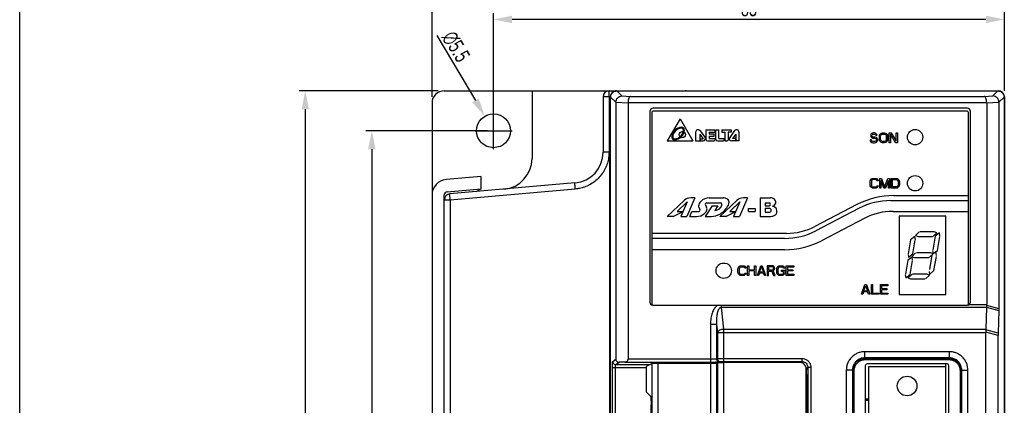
# Model space of a CAD drawing. Extents: x -1 to 1437, y 34 to 468.
# Tile 23 of 34: x 963 to 1123, y 293 to 355. Entities that reach past the tile are written whole.
import ezdxf

# ---------------------------------------------------------------- set-up
doc = ezdxf.new("R2010")
doc.units = 0
doc.header["$LTSCALE"] = 23.1
doc.header["$MEASUREMENT"] = 0
doc.linetypes.add('HIDDEN', pattern=[0.2, 0.1, -0.1])
doc.layers.get('0').update_dxf_attribs({"linetype": 'CONTINUOUS'})
doc.layers.add('DEFAULT_2', color=8, linetype='HIDDEN')
doc.layers.add('DIM', color=5, linetype='CONTINUOUS', lineweight=0)
doc.styles.get("Standard").update_dxf_attribs({"font": 'txt', "width": 0.7})
doc.dimstyles.get("Standard").update_dxf_attribs({"dimtxt": 2.5, "dimasz": 1.5, "dimexe": 0.18, "dimexo": 0.0625, "dimgap": 0.09, "dimtad": 1, "dimdsep": 46, "dimtxsty": 'Standard', "dimblk": '_FILLED', "dimblk1": '_FILLED', "dimblk2": '_FILLED', "dimcen": 0.09, "dimadec": 0, "dimazin": 0, "dimtol": 1, "dimtp": 0.01, "dimtm": 0.01, "dimtfac": 1, "dimtofl": 0, "dimtmove": 0, "dimatfit": 3, "dimldrblk": '_FILLED', "dimfxl": 0, "dimtolj": 1, "dimarcsym": 0})

# ---------------------------------------------------------------- blocks, each defined once
blk = doc.blocks.new('_FILLED')
at = {"color": 0, "linetype": 'ByBlock'}
blk.add_solid([(0, 0), (-1, 0.2), (-1, -0.2)], dxfattribs=at)
blk = doc.blocks.new('*D93')
at = {"layer": 'DIM', "color": 0, "lineweight": -2}
for p, q in [((1030.44, 342.91), (1030.44, 368.7)), ((1123.44, 343.91), (1123.44, 368.7)), ((1033.44, 367.7), (1120.44, 367.7))]:
    blk.add_line(p, q, dxfattribs=at)
at = {"layer": 'DIM', "color": 0, "lineweight": -2, "xscale": 3, "yscale": 3, "zscale": 3, "rotation": 180}
blk.add_blockref('_FILLED', (1030.44, 367.7), dxfattribs=at)
at = {"layer": 'DIM', "color": 0, "lineweight": -2, "xscale": 3, "yscale": 3, "zscale": 3}
blk.add_blockref('_FILLED', (1123.44, 367.7), dxfattribs=at)
at = {"layer": 'DIM', "color": 0, "insert": (1076.94, 369.45), "char_height": 2.5, "attachment_point": 5}
blk.add_mtext('\\A1;93', dxfattribs=at)
blk = doc.blocks.new('*D94')
at = {"layer": 'DIM', "color": 0, "lineweight": -2}
for p, q in [((1040.44, 338.41), (1040.44, 356.51)), ((1120.44, 355.51), (1043.44, 355.51)), ((1123.44, 343.91), (1123.44, 356.51))]:
    blk.add_line(p, q, dxfattribs=at)
at = {"layer": 'DIM', "color": 0, "lineweight": -2, "xscale": 3, "yscale": 3, "zscale": 3, "rotation": 180}
blk.add_blockref('_FILLED', (1040.44, 355.51), dxfattribs=at)
at = {"layer": 'DIM', "color": 0, "lineweight": -2, "xscale": 3, "yscale": 3, "zscale": 3}
blk.add_blockref('_FILLED', (1123.44, 355.51), dxfattribs=at)
at = {"layer": 'DIM', "color": 0, "insert": (1081.94, 357.26), "char_height": 2.5, "attachment_point": 5}
blk.add_mtext('\\A1;83', dxfattribs=at)
blk = doc.blocks.new('*D96')
at = {"layer": 'DIM', "color": 0, "lineweight": -2}
for p, q in [((1031.44, 343.91), (1008.84, 343.91)), ((1009.84, 340.91), (1009.84, 184.91)), ((1031.44, 181.91), (1008.84, 181.91))]:
    blk.add_line(p, q, dxfattribs=at)
at = {"layer": 'DIM', "color": 0, "lineweight": -2, "xscale": 3, "yscale": 3, "zscale": 3}
for p, rotation in [((1009.84, 343.91), 90), ((1009.84, 181.91), 270)]:
    blk.add_blockref('_FILLED', p, dxfattribs=dict(at, rotation=rotation))
at = {"layer": 'DIM', "color": 0, "insert": (1008.09, 262.91), "char_height": 2.5, "attachment_point": 5, "rotation": 90}
blk.add_mtext('\\A1;162', dxfattribs=at)
blk = doc.blocks.new('*D97')
at = {"layer": 'DIM', "color": 0, "lineweight": -2}
for p, q in [((1039.44, 337.41), (1019.66, 337.41)), ((1020.66, 334.41), (1020.66, 191.41)), ((1049.44, 188.41), (1019.66, 188.41))]:
    blk.add_line(p, q, dxfattribs=at)
at = {"layer": 'DIM', "color": 0, "lineweight": -2, "xscale": 3, "yscale": 3, "zscale": 3}
for p, rotation in [((1020.66, 337.41), 90), ((1020.66, 188.41), 270)]:
    blk.add_blockref('_FILLED', p, dxfattribs=dict(at, rotation=rotation))
at = {"layer": 'DIM', "color": 0, "insert": (1018.91, 262.91), "char_height": 2.5, "attachment_point": 5, "rotation": 90}
blk.add_mtext('\\A1;149', dxfattribs=at)
blk = doc.blocks.new('*D91')
at = {"color": 0, "lineweight": -2}
for p, q in [((1031.23, 352.87), (1037.49, 342.35)), ((1040.44, 334.41), (1040.44, 340.41)), ((1037.44, 337.41), (1043.44, 337.41))]:
    blk.add_line(p, q, dxfattribs=at)
at = {"color": 0, "lineweight": -2, "xscale": 3, "yscale": 3, "zscale": 3, "rotation": 300.7655604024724}
blk.add_blockref('_FILLED', (1039.03, 339.77), dxfattribs=at)
at = {"color": 0, "insert": (1034.33, 351.08), "char_height": 2.5, "attachment_point": 5, "rotation": 300.7656}
blk.add_mtext('\\A1;∅5.5', dxfattribs=at)

msp = doc.modelspace()

# ---------------------------------------------------------------- linework, layer by layer
at = {"color": 7}
msp.add_line((963.44, 34.16), (963.44, 442.43), dxfattribs=at)
at = {"color": 7, "linetype": 'Continuous'}
for p, q in [((1032.44, 343.91), (1070.74, 343.91)), ((1046.69, 343.91), (1046.69, 332.9)), ((1059.44, 342.91), (1058.24, 342.91)), ((1058.24, 342.91), (1058.24, 333.91)), ((1059.2, 342.91), (1059.2, 333.91)), ((1059.44, 182.91), (1059.44, 342.91)), ((1059.46, 193.32), (1059.46, 342.88)), ((1060.31, 342.04), (1059.46, 342.88)), ((1060.46, 343.88), (1122.41, 343.88)), ((1061.28, 343.06), (1060.46, 343.88)), ((1061.28, 343.06), (1062.7, 342.99)), ((1062.7, 342.99), (1120.17, 342.99)), ((1070.74, 343.91), (1122.44, 343.91)), ((1120.17, 342.99), (1121.59, 343.06)), ((1121.59, 343.06), (1122.41, 343.88)), ((1122.57, 342.04), (1123.41, 342.88)), ((1123.41, 342.88), (1123.41, 182.93)), ((1123.44, 342.91), (1123.44, 182.91)), ((1030.44, 341.91), (1030.44, 183.91)), ((1060.31, 342.07), (1062.3, 341.97)), ((1060.31, 342.04), (1060.31, 300.26)), ((1062.3, 341.99), (1062.3, 300.31)), ((1062.3, 341.99), (1120.57, 341.99)), ((1117.43, 341.07), (1066.35, 341.07)), ((1120.57, 341.97), (1122.56, 342.07)), ((1120.57, 341.99), (1120.57, 309.19)), ((1122.57, 342.04), (1122.57, 308.53)), ((1065.85, 340.57), (1065.85, 309.57)), ((1066.15, 340.37), (1066.15, 309.27)), ((1117.43, 340.57), (1066.35, 340.57)), ((1070.74, 339.37), (1068.65, 335.77)), ((1070.74, 339.37), (1072.8, 335.77)), ((1117.63, 309.27), (1117.63, 340.37)), ((1117.93, 309.57), (1117.93, 340.57)), ((1073.28, 337.19), (1073.28, 335.77)), ((1073.96, 336.86), (1074.52, 336.12)), ((1073.96, 336.86), (1073.96, 335.77)), ((1073.98, 337.43), (1074.8, 336.34)), ((1074.02, 336.12), (1074.52, 336.12)), ((1074.02, 336.12), (1074.02, 335.77)), ((1074.94, 337.57), (1076.42, 337.57)), ((1074.94, 337.57), (1074.94, 336.03)), ((1075.45, 337.18), (1076.42, 337.18)), ((1075.45, 337.18), (1075.45, 336.92)), ((1075.45, 336.92), (1076.29, 336.92)), ((1075.45, 336.53), (1076.29, 336.53)), ((1075.45, 336.53), (1075.45, 336.14)), ((1075.45, 336.14), (1076.42, 336.14)), ((1076.29, 336.53), (1076.29, 336.92)), ((1076.42, 337.57), (1076.42, 337.18)), ((1076.42, 336.14), (1076.42, 335.89)), ((1076.56, 337.58), (1077.07, 337.58)), ((1076.56, 336.04), (1076.56, 337.58)), ((1077.07, 336.16), (1077.07, 337.58)), ((1077.07, 336.16), (1077.91, 336.16)), ((1077.51, 337.57), (1079.05, 337.57)), ((1077.51, 337.57), (1077.51, 337.19)), ((1077.51, 337.19), (1078.03, 337.19)), ((1077.91, 336.16), (1077.91, 335.91)), ((1078.03, 337.19), (1078.03, 335.77)), ((1079.05, 337.18), (1078.55, 337.18)), ((1078.55, 337.18), (1078.55, 335.9)), ((1079.61, 337.43), (1078.81, 336.33)), ((1079.05, 337.57), (1079.05, 337.18)), ((1079.81, 336.86), (1079.27, 336.14)), ((1079.74, 336.14), (1079.27, 336.14)), ((1079.74, 336.14), (1079.74, 335.77)), ((1079.81, 336.86), (1079.81, 335.77)), ((1080.32, 337.19), (1080.32, 335.77)), ((1101.76, 336.83), (1101.73, 336.69)), ((1101.73, 336.69), (1101.73, 336.56)), ((1101.73, 336.56), (1101.76, 336.42)), ((1101.89, 336.97), (1101.76, 336.83)), ((1101.76, 336.42), (1101.89, 336.29)), ((1102.03, 337.03), (1101.89, 336.97)), ((1101.89, 336.29), (1102.03, 336.22)), ((1101.93, 336.66), (1101.96, 336.76)), ((1101.93, 336.59), (1101.93, 336.66)), ((1101.96, 336.49), (1101.93, 336.59)), ((1101.96, 336.76), (1102.06, 336.83)), ((1102.06, 336.42), (1101.96, 336.49)), ((1102.16, 337.07), (1102.03, 337.03)), ((1102.03, 336.22), (1102.16, 336.18)), ((1102.06, 336.83), (1102.16, 336.86)), ((1102.16, 336.39), (1102.06, 336.42)), ((1102.33, 337.07), (1102.16, 337.07)), ((1102.16, 336.86), (1102.36, 336.86)), ((1102.36, 336.39), (1102.16, 336.39)), ((1102.16, 336.18), (1102.36, 336.18)), ((1102.49, 337.03), (1102.33, 337.07)), ((1102.36, 336.86), (1102.46, 336.83)), ((1102.53, 336.35), (1102.36, 336.39)), ((1102.36, 336.18), (1102.49, 336.15)), ((1102.46, 336.83), (1102.53, 336.76)), ((1102.63, 336.93), (1102.49, 337.03)), ((1102.49, 336.15), (1102.59, 336.08)), ((1102.53, 336.76), (1102.56, 336.69)), ((1102.66, 336.29), (1102.53, 336.35)), ((1102.56, 336.69), (1102.76, 336.69)), ((1102.59, 336.08), (1102.66, 335.98)), ((1102.73, 336.8), (1102.63, 336.93)), ((1102.79, 336.15), (1102.66, 336.29)), ((1102.76, 336.69), (1102.73, 336.8)), ((1102.86, 336.01), (1102.79, 336.15)), ((1102.86, 335.84), (1102.86, 336.01)), ((1103.13, 336.52), (1103.16, 336.69)), ((1103.13, 336.01), (1103.13, 336.52)), ((1103.16, 335.84), (1103.13, 336.01)), ((1103.16, 336.69), (1103.23, 336.83)), ((1103.23, 336.83), (1103.36, 336.97)), ((1103.33, 336.52), (1103.36, 336.66)), ((1103.33, 336.01), (1103.33, 336.52)), ((1103.36, 335.88), (1103.33, 336.01)), ((1103.36, 336.97), (1103.49, 337.03)), ((1103.36, 336.66), (1103.43, 336.76)), ((1103.43, 336.76), (1103.53, 336.83)), ((1103.49, 337.03), (1103.66, 337.07)), ((1103.53, 336.83), (1103.66, 336.86)), ((1103.66, 337.07), (1103.93, 337.07)), ((1103.66, 336.86), (1103.93, 336.86)), ((1103.93, 337.07), (1104.09, 337.03)), ((1103.93, 336.86), (1104.06, 336.83)), ((1104.06, 336.83), (1104.16, 336.76)), ((1104.09, 337.03), (1104.23, 336.97)), ((1104.16, 336.76), (1104.23, 336.66)), ((1104.23, 336.97), (1104.36, 336.83)), ((1104.23, 336.66), (1104.26, 336.52)), ((1104.26, 336.01), (1104.23, 335.88)), ((1104.26, 336.52), (1104.26, 336.01)), ((1104.36, 336.83), (1104.43, 336.69)), ((1104.43, 336.69), (1104.46, 336.52)), ((1104.46, 336.01), (1104.43, 335.84)), ((1104.46, 336.52), (1104.46, 336.01)), ((1104.73, 337.07), (1105.03, 337.07)), ((1104.73, 335.47), (1104.73, 337.07)), ((1105.76, 335.47), (1104.93, 336.86)), ((1104.93, 336.86), (1104.93, 335.47)), ((1105.03, 337.07), (1105.86, 335.71)), ((1105.86, 337.07), (1106.06, 337.07)), ((1105.86, 335.71), (1105.86, 337.07)), ((1106.06, 337.07), (1106.06, 335.47)), ((1068.65, 335.77), (1072.8, 335.77)), ((1073.28, 335.77), (1073.96, 335.77)), ((1074.02, 335.77), (1074.52, 335.77)), ((1075.2, 335.77), (1076.3, 335.77)), ((1076.83, 335.77), (1077.77, 335.77)), ((1078.03, 335.77), (1078.41, 335.77)), ((1079.74, 335.77), (1079.1, 335.77)), ((1080.32, 335.77), (1079.81, 335.77)), ((1101.83, 335.91), (1101.63, 335.91)), ((1101.63, 335.91), (1101.66, 335.77)), ((1101.66, 335.77), (1101.76, 335.6)), ((1101.76, 335.6), (1101.93, 335.5)), ((1101.86, 335.81), (1101.83, 335.91)), ((1101.96, 335.71), (1101.86, 335.81)), ((1101.93, 335.5), (1102.09, 335.47)), ((1102.09, 335.67), (1101.96, 335.71)), ((1102.36, 335.67), (1102.09, 335.67)), ((1102.09, 335.47), (1102.36, 335.47)), ((1102.49, 335.71), (1102.36, 335.67)), ((1102.36, 335.47), (1102.53, 335.5)), ((1102.59, 335.77), (1102.49, 335.71)), ((1102.53, 335.5), (1102.66, 335.57)), ((1102.66, 335.88), (1102.59, 335.77)), ((1102.66, 335.98), (1102.66, 335.88)), ((1102.66, 335.57), (1102.79, 335.71)), ((1102.79, 335.71), (1102.86, 335.84)), ((1103.23, 335.71), (1103.16, 335.84)), ((1103.36, 335.57), (1103.23, 335.71)), ((1103.43, 335.77), (1103.36, 335.88)), ((1103.49, 335.5), (1103.36, 335.57)), ((1103.53, 335.71), (1103.43, 335.77)), ((1103.66, 335.47), (1103.49, 335.5)), ((1103.66, 335.67), (1103.53, 335.71)), ((1103.93, 335.67), (1103.66, 335.67)), ((1103.93, 335.47), (1103.66, 335.47)), ((1104.06, 335.71), (1103.93, 335.67)), ((1104.09, 335.5), (1103.93, 335.47)), ((1104.16, 335.77), (1104.06, 335.71)), ((1104.23, 335.57), (1104.09, 335.5)), ((1104.23, 335.88), (1104.16, 335.77)), ((1104.36, 335.71), (1104.23, 335.57)), ((1104.43, 335.84), (1104.36, 335.71)), ((1104.93, 335.47), (1104.73, 335.47)), ((1106.06, 335.47), (1105.76, 335.47)), ((1059.2, 333.91), (1058.24, 333.91)), ((1059.27, 332.98), (1059.27, 190.34)), ((1059.27, 332.98), (1059.44, 332.98)), ((1038.44, 329.97), (1032.72, 329.47)), ((1038.44, 327.96), (1038.44, 329.97)), ((1101.86, 329.57), (1101.99, 329.63)), ((1101.99, 329.63), (1102.16, 329.67)), ((1102.16, 329.67), (1102.46, 329.67)), ((1102.46, 329.67), (1102.63, 329.63)), ((1102.63, 329.63), (1102.76, 329.57)), ((1103.19, 329.67), (1103.49, 329.67)), ((1103.19, 328.07), (1103.19, 329.67)), ((1103.49, 329.67), (1103.99, 328.24)), ((1103.99, 328.24), (1104.49, 329.67)), ((1104.49, 329.67), (1104.79, 329.67)), ((1104.79, 329.67), (1104.79, 328.07)), ((1105.06, 329.67), (1105.86, 329.67)), ((1105.06, 328.07), (1105.06, 329.67)), ((1105.86, 329.67), (1106.03, 329.63)), ((1106.03, 329.63), (1106.16, 329.57)), ((1053.67, 328.93), (1033.35, 327.15)), ((1101.63, 329.12), (1101.66, 329.29)), ((1101.63, 328.61), (1101.63, 329.12)), ((1101.66, 328.44), (1101.63, 328.61)), ((1101.66, 329.29), (1101.73, 329.43)), ((1101.73, 328.31), (1101.66, 328.44)), ((1101.73, 329.43), (1101.86, 329.57)), ((1101.86, 328.17), (1101.73, 328.31)), ((1101.86, 329.26), (1101.83, 329.12)), ((1101.83, 329.12), (1101.83, 328.61)), ((1101.83, 328.61), (1101.86, 328.48)), ((1101.93, 329.36), (1101.86, 329.26)), ((1101.86, 328.48), (1101.93, 328.37)), ((1101.99, 328.1), (1101.86, 328.17)), ((1102.03, 329.43), (1101.93, 329.36)), ((1101.93, 328.37), (1102.03, 328.31)), ((1102.16, 328.07), (1101.99, 328.1)), ((1102.16, 329.46), (1102.03, 329.43)), ((1102.03, 328.31), (1102.16, 328.27)), ((1102.46, 329.46), (1102.16, 329.46)), ((1102.16, 328.27), (1102.46, 328.27)), ((1102.46, 328.07), (1102.16, 328.07)), ((1102.59, 329.43), (1102.46, 329.46)), ((1102.46, 328.27), (1102.59, 328.31)), ((1102.63, 328.1), (1102.46, 328.07)), ((1102.69, 329.36), (1102.59, 329.43)), ((1102.59, 328.31), (1102.69, 328.37)), ((1102.76, 328.17), (1102.63, 328.1)), ((1102.73, 329.26), (1102.69, 329.36)), ((1102.69, 328.37), (1102.73, 328.48)), ((1102.93, 329.26), (1102.73, 329.26)), ((1102.73, 328.48), (1102.93, 328.48)), ((1102.76, 329.57), (1102.89, 329.43)), ((1102.89, 328.31), (1102.76, 328.17)), ((1102.89, 329.43), (1102.93, 329.26)), ((1102.93, 328.48), (1102.89, 328.31)), ((1103.39, 328.07), (1103.19, 328.07)), ((1103.86, 328.07), (1103.39, 329.33)), ((1103.39, 329.33), (1103.39, 328.07)), ((1104.13, 328.07), (1103.86, 328.07)), ((1104.59, 329.33), (1104.13, 328.07)), ((1104.59, 328.07), (1104.59, 329.33)), ((1104.79, 328.07), (1104.59, 328.07)), ((1105.86, 328.07), (1105.06, 328.07)), ((1105.26, 329.46), (1105.86, 329.46)), ((1105.26, 328.27), (1105.26, 329.46)), ((1105.86, 328.27), (1105.26, 328.27)), ((1105.86, 329.46), (1105.99, 329.43)), ((1105.99, 328.31), (1105.86, 328.27)), ((1106.03, 328.1), (1105.86, 328.07)), ((1105.99, 329.43), (1106.09, 329.36)), ((1106.09, 328.37), (1105.99, 328.31)), ((1106.16, 328.17), (1106.03, 328.1)), ((1106.09, 329.36), (1106.16, 329.26)), ((1106.16, 328.48), (1106.09, 328.37)), ((1106.16, 329.57), (1106.29, 329.43)), ((1106.16, 329.26), (1106.19, 329.12)), ((1106.19, 328.61), (1106.16, 328.48)), ((1106.29, 328.31), (1106.16, 328.17)), ((1106.19, 329.12), (1106.19, 328.61)), ((1106.29, 329.43), (1106.36, 329.29)), ((1106.36, 328.44), (1106.29, 328.31)), ((1106.36, 329.29), (1106.39, 329.12)), ((1106.39, 328.61), (1106.36, 328.44)), ((1106.39, 329.12), (1106.39, 328.61)), ((1032.44, 196.98), (1032.44, 326.98)), ((1032.89, 327.48), (1038.44, 327.96)), ((1053.72, 327.93), (1033.4, 326.15)), ((1038.44, 327.96), (1037.69, 327.53)), ((1073.14, 326.5), (1071.84, 323.48)), ((1073.14, 326.5), (1072.48, 326.5)), ((1075.5, 326.5), (1077.74, 326.5)), ((1081.7, 326.5), (1080.4, 323.48)), ((1081.7, 326.5), (1081.04, 326.5)), ((1083.78, 326.5), (1085.45, 326.5)), ((1083.78, 326.5), (1083.78, 323.48)), ((1105.47, 326.87), (1117.63, 326.87)), ((1033.4, 326.15), (1032.44, 326.15)), ((1033.4, 326.15), (1033.4, 197.63)), ((1068.66, 323.48), (1071.43, 326.09)), ((1071.89, 325.84), (1070.27, 324.31)), ((1071.89, 325.84), (1070.87, 323.48)), ((1073.75, 325.05), (1073.97, 324.64)), ((1075.95, 325.23), (1074.83, 323.48)), ((1075.07, 324.97), (1074.86, 325.37)), ((1075.07, 325.68), (1077.32, 325.68)), ((1075.95, 325.23), (1076.91, 325.23)), ((1076.91, 325.23), (1076.4, 324.44)), ((1077.23, 323.48), (1079.99, 326.09)), ((1080.45, 325.84), (1078.83, 324.31)), ((1080.45, 325.84), (1079.43, 323.48)), ((1084.56, 325.68), (1085.22, 325.68)), ((1084.56, 325.68), (1084.56, 325.23)), ((1084.56, 325.23), (1085.22, 325.23)), ((1084.56, 324.82), (1085.22, 324.82)), ((1084.56, 324.82), (1084.56, 324.16)), ((1099.49, 325.41), (1092.66, 321.86)), ((1099.85, 324.8), (1092.83, 321.15)), ((1104.94, 326.05), (1117.63, 326.05)), ((1069.64, 323.48), (1068.66, 323.48)), ((1069.64, 323.48), (1071.23, 324.31)), ((1070.27, 324.31), (1071.23, 324.31)), ((1070.87, 323.48), (1071.84, 323.48)), ((1072.32, 323.48), (1072.68, 324.31)), ((1072.32, 323.48), (1073.41, 323.48)), ((1072.68, 324.31), (1073.77, 324.31)), ((1074.83, 323.48), (1075.8, 323.48)), ((1078.2, 323.48), (1077.23, 323.48)), ((1078.2, 323.48), (1079.79, 324.31)), ((1078.83, 324.31), (1079.79, 324.31)), ((1079.43, 323.48), (1080.4, 323.48)), ((1081.88, 324.76), (1082.97, 324.76)), ((1081.88, 324.31), (1081.88, 324.76)), ((1081.88, 324.31), (1082.97, 324.31)), ((1082.97, 324.76), (1082.97, 324.31)), ((1083.78, 323.48), (1085.04, 323.48)), ((1084.56, 324.16), (1085.22, 324.16)), ((1105.35, 324.31), (1117.63, 324.31)), ((1106.34, 323.51), (1106.34, 310.81)), ((1113.94, 323.51), (1106.34, 323.51)), ((1113.94, 310.81), (1113.94, 323.51)), ((1100.75, 323.18), (1093.72, 319.53)), ((1088.06, 320.73), (1066.15, 320.73)), ((1087.74, 319.9), (1066.15, 319.9)), ((1087.74, 318.07), (1066.15, 318.07)), ((1080.18, 315.09), (1080.25, 315.23)), ((1080.25, 315.23), (1080.38, 315.37)), ((1080.38, 315.37), (1080.51, 315.43)), ((1080.55, 315.23), (1080.45, 315.16)), ((1080.51, 315.43), (1080.68, 315.47)), ((1080.68, 315.26), (1080.55, 315.23)), ((1080.68, 315.47), (1080.98, 315.47)), ((1080.98, 315.26), (1080.68, 315.26)), ((1080.98, 315.47), (1081.15, 315.43)), ((1081.11, 315.23), (1080.98, 315.26)), ((1081.21, 315.16), (1081.11, 315.23)), ((1081.15, 315.43), (1081.28, 315.37)), ((1081.28, 315.37), (1081.41, 315.23)), ((1081.41, 315.23), (1081.45, 315.06)), ((1081.71, 315.47), (1081.91, 315.47)), ((1081.71, 313.87), (1081.71, 315.47)), ((1081.91, 315.47), (1081.91, 314.82)), ((1082.85, 315.47), (1083.05, 315.47)), ((1082.85, 314.82), (1082.85, 315.47)), ((1083.05, 315.47), (1083.05, 313.87)), ((1083.31, 313.87), (1083.85, 315.47)), ((1083.68, 314.41), (1083.98, 315.33)), ((1083.85, 315.47), (1084.11, 315.47)), ((1083.98, 315.33), (1084.28, 314.41)), ((1084.11, 315.47), (1084.65, 313.87)), ((1085.71, 315.47), (1084.91, 315.47)), ((1084.91, 315.47), (1084.91, 313.87)), ((1085.75, 315.3), (1085.11, 315.3)), ((1085.11, 315.3), (1085.11, 314.79)), ((1085.88, 315.43), (1085.71, 315.47)), ((1085.85, 315.26), (1085.75, 315.3)), ((1085.91, 315.2), (1085.85, 315.26)), ((1086.01, 315.33), (1085.88, 315.43)), ((1086.11, 315.2), (1086.01, 315.33)), ((1086.48, 315.09), (1086.55, 315.23)), ((1086.55, 315.23), (1086.68, 315.37)), ((1086.68, 315.37), (1086.81, 315.43)), ((1086.85, 315.23), (1086.75, 315.16)), ((1086.81, 315.43), (1086.98, 315.47)), ((1086.98, 315.26), (1086.85, 315.23)), ((1086.98, 315.47), (1087.28, 315.47)), ((1087.28, 315.26), (1086.98, 315.26)), ((1087.28, 315.47), (1087.45, 315.43)), ((1087.41, 315.23), (1087.28, 315.26)), ((1087.51, 315.16), (1087.41, 315.23)), ((1087.45, 315.43), (1087.58, 315.37)), ((1087.58, 315.37), (1087.71, 315.23)), ((1087.71, 315.23), (1087.75, 315.06)), ((1088.01, 315.47), (1089.21, 315.47)), ((1088.01, 313.87), (1088.01, 315.47)), ((1089.21, 315.26), (1088.21, 315.26)), ((1088.21, 315.26), (1088.21, 314.82)), ((1089.21, 315.47), (1089.21, 315.26)), ((1080.15, 314.92), (1080.18, 315.09)), ((1080.15, 314.41), (1080.15, 314.92)), ((1080.18, 314.24), (1080.15, 314.41)), ((1080.25, 314.11), (1080.18, 314.24)), ((1080.38, 313.97), (1080.25, 314.11)), ((1080.38, 315.06), (1080.35, 314.92)), ((1080.35, 314.92), (1080.35, 314.41)), ((1080.35, 314.41), (1080.38, 314.28)), ((1080.45, 315.16), (1080.38, 315.06)), ((1080.38, 314.28), (1080.45, 314.17)), ((1080.51, 313.9), (1080.38, 313.97)), ((1080.45, 314.17), (1080.55, 314.11)), ((1080.68, 313.87), (1080.51, 313.9)), ((1080.55, 314.11), (1080.68, 314.07)), ((1080.68, 314.07), (1080.98, 314.07)), ((1080.98, 313.87), (1080.68, 313.87)), ((1080.98, 314.07), (1081.11, 314.11)), ((1081.15, 313.9), (1080.98, 313.87)), ((1081.11, 314.11), (1081.21, 314.17)), ((1081.28, 313.97), (1081.15, 313.9)), ((1081.25, 315.06), (1081.21, 315.16)), ((1081.21, 314.17), (1081.25, 314.28)), ((1081.45, 315.06), (1081.25, 315.06)), ((1081.25, 314.28), (1081.45, 314.28)), ((1081.41, 314.11), (1081.28, 313.97)), ((1081.45, 314.28), (1081.41, 314.11)), ((1081.91, 313.87), (1081.71, 313.87)), ((1081.91, 314.82), (1082.85, 314.82)), ((1082.85, 314.62), (1081.91, 314.62)), ((1081.91, 314.62), (1081.91, 313.87)), ((1082.85, 313.87), (1082.85, 314.62)), ((1083.05, 313.87), (1082.85, 313.87)), ((1083.51, 313.87), (1083.31, 313.87)), ((1083.65, 314.28), (1083.51, 313.87)), ((1084.31, 314.28), (1083.65, 314.28)), ((1084.28, 314.41), (1083.68, 314.41)), ((1084.45, 313.87), (1084.31, 314.28)), ((1084.65, 313.87), (1084.45, 313.87)), ((1084.91, 313.87), (1085.11, 313.87)), ((1085.11, 314.79), (1085.75, 314.79)), ((1085.11, 314.58), (1085.68, 314.58)), ((1085.11, 313.87), (1085.11, 314.58)), ((1085.68, 314.58), (1085.95, 313.87)), ((1085.75, 314.79), (1085.85, 314.82)), ((1085.85, 314.82), (1085.91, 314.89)), ((1085.88, 314.65), (1086.01, 314.72)), ((1086.18, 313.87), (1085.88, 314.65)), ((1085.95, 315.09), (1085.91, 315.2)), ((1085.91, 314.89), (1085.95, 314.99)), ((1085.95, 314.99), (1085.95, 315.09)), ((1085.95, 313.87), (1086.18, 313.87)), ((1086.01, 314.72), (1086.11, 314.86)), ((1086.15, 315.09), (1086.11, 315.2)), ((1086.11, 314.86), (1086.15, 314.96)), ((1086.15, 314.96), (1086.15, 315.09)), ((1086.45, 314.92), (1086.48, 315.09)), ((1086.45, 314.41), (1086.45, 314.92)), ((1086.48, 314.24), (1086.45, 314.41)), ((1086.55, 314.11), (1086.48, 314.24)), ((1086.68, 313.97), (1086.55, 314.11)), ((1086.68, 315.06), (1086.65, 314.92)), ((1086.65, 314.92), (1086.65, 314.41)), ((1086.65, 314.41), (1086.68, 314.28)), ((1086.75, 315.16), (1086.68, 315.06)), ((1086.68, 314.28), (1086.75, 314.17)), ((1086.81, 313.9), (1086.68, 313.97)), ((1086.75, 314.17), (1086.85, 314.11)), ((1086.98, 313.87), (1086.81, 313.9)), ((1086.85, 314.11), (1086.98, 314.07)), ((1086.98, 314.07), (1087.28, 314.07)), ((1087.28, 313.87), (1086.98, 313.87)), ((1087.25, 314.75), (1087.75, 314.75)), ((1087.25, 314.55), (1087.25, 314.75)), ((1087.55, 314.55), (1087.25, 314.55)), ((1087.28, 314.07), (1087.41, 314.11)), ((1087.45, 313.9), (1087.28, 313.87)), ((1087.41, 314.11), (1087.51, 314.17)), ((1087.58, 313.97), (1087.45, 313.9)), ((1087.55, 315.06), (1087.51, 315.16)), ((1087.51, 314.17), (1087.55, 314.28)), ((1087.75, 315.06), (1087.55, 315.06)), ((1087.55, 314.28), (1087.55, 314.55)), ((1087.71, 314.11), (1087.58, 313.97)), ((1087.75, 314.24), (1087.71, 314.11)), ((1087.75, 314.75), (1087.75, 314.24)), ((1089.21, 313.87), (1088.01, 313.87)), ((1088.21, 314.82), (1089.08, 314.82)), ((1089.08, 314.62), (1088.21, 314.62)), ((1088.21, 314.62), (1088.21, 314.07)), ((1088.21, 314.07), (1089.21, 314.07)), ((1089.08, 314.82), (1089.08, 314.62)), ((1089.21, 314.07), (1089.21, 313.87)), ((1100.23, 310.82), (1100.76, 312.42)), ((1100.59, 311.36), (1100.89, 312.28)), ((1100.76, 312.42), (1101.03, 312.42)), ((1100.89, 312.28), (1101.19, 311.36)), ((1101.03, 312.42), (1101.56, 310.82)), ((1101.83, 312.42), (1102.03, 312.42)), ((1101.83, 310.82), (1101.83, 312.42)), ((1102.03, 312.42), (1102.03, 311.02)), ((1103.29, 312.42), (1104.49, 312.42)), ((1103.29, 310.82), (1103.29, 312.42)), ((1104.49, 312.21), (1103.49, 312.21)), ((1103.49, 312.21), (1103.49, 311.77)), ((1104.49, 312.42), (1104.49, 312.21)), ((1100.43, 310.82), (1100.23, 310.82)), ((1100.56, 311.23), (1100.43, 310.82)), ((1101.23, 311.23), (1100.56, 311.23)), ((1101.19, 311.36), (1100.59, 311.36)), ((1101.36, 310.82), (1101.23, 311.23)), ((1101.56, 310.82), (1101.36, 310.82)), ((1103.03, 310.82), (1101.83, 310.82)), ((1102.03, 311.02), (1103.03, 311.02)), ((1103.03, 311.02), (1103.03, 310.82)), ((1104.49, 310.82), (1103.29, 310.82)), ((1103.49, 311.77), (1104.36, 311.77)), ((1104.36, 311.57), (1103.49, 311.57)), ((1103.49, 311.57), (1103.49, 311.02)), ((1103.49, 311.02), (1104.49, 311.02)), ((1104.36, 311.77), (1104.36, 311.57)), ((1104.49, 311.02), (1104.49, 310.82)), ((1106.34, 310.81), (1113.94, 310.81)), ((1066.35, 309.07), (1117.43, 309.07)), ((1077.42, 309.07), (1077.42, 308.66)), ((1117.76, 309.19), (1120.57, 309.19)), ((1120.56, 309.08), (1122.57, 308.53)), ((1120.54, 308.66), (1077.42, 308.66)), ((1077.42, 308.66), (1077.81, 305.15)), ((1120.54, 308.66), (1120.43, 305.15)), ((1120.54, 308.71), (1122.56, 308.17)), ((1122.56, 308.17), (1122.44, 304.5)), ((1075.69, 305.98), (1075.69, 299.81)), ((1075.69, 305.98), (1076.67, 305.98)), ((1076.67, 305.98), (1076.67, 300.35)), ((1076.67, 305.98), (1076.82, 304.62)), ((1076.82, 304.62), (1120.44, 304.62)), ((1076.82, 304.62), (1076.82, 300.38)), ((1077.81, 305.15), (1120.43, 305.15)), ((1077.81, 305.15), (1077.81, 299.9)), ((1122.44, 304.5), (1120.43, 305.05)), ((1122.43, 304.14), (1120.44, 304.68)), ((1120.44, 183.96), (1120.44, 304.62)), ((1122.43, 183.91), (1122.43, 304.14)), ((1114.52, 301.49), (1100.75, 301.49)), ((1100.75, 300.49), (1100.75, 301.49)), ((1114.52, 300.49), (1114.52, 301.49)), ((1059.8, 299.92), (1060.31, 300.26)), ((1060.3, 299.42), (1060.83, 299.78)), ((1060.3, 299.42), (1065.87, 299.42)), ((1061.79, 299.81), (1060.83, 299.78)), ((1061.79, 299.81), (1075.69, 299.81)), ((1062.3, 300.31), (1075.69, 300.31)), ((1066.21, 299.59), (1065.24, 299.11)), ((1066.21, 203.11), (1066.21, 299.59)), ((1067.2, 203.07), (1067.2, 299.63)), ((1067.2, 299.63), (1075.7, 299.63)), ((1075.7, 299.63), (1075.7, 203.07)), ((1076.67, 300.35), (1076.82, 300.38)), ((1076.83, 299.7), (1076.68, 299.67)), ((1076.68, 299.67), (1076.68, 203.03)), ((1076.83, 299.7), (1076.83, 203)), ((1077.17, 299.85), (1077.32, 299.88)), ((1077.81, 300.4), (1090.53, 300.4)), ((1077.81, 299.9), (1090.53, 299.9)), ((1077.82, 299.74), (1077.82, 202.96)), ((1090.22, 299.74), (1077.82, 299.74)), ((1090.53, 299.9), (1090.35, 299.72)), ((1090.53, 300.4), (1090.53, 299.9)), ((1114.52, 300.49), (1100.75, 300.49)), ((1100.75, 300.49), (1100.83, 300.41)), ((1100.83, 300.41), (1114.44, 300.41)), ((1100.83, 300.21), (1100.83, 300.41)), ((1100.83, 300.21), (1114.44, 300.21)), ((1100.84, 299.21), (1100.84, 245.61)), ((1114.14, 299.51), (1101.14, 299.51)), ((1113.94, 245.31), (1113.94, 299.51)), ((1114.52, 300.49), (1114.44, 300.41)), ((1114.44, 300.21), (1114.44, 300.41)), ((1114.44, 245.61), (1114.44, 299.21)), ((1059.75, 203.89), (1059.75, 298.92)), ((1059.75, 298.92), (1065.24, 298.92)), ((1060.25, 203.89), (1060.25, 298.92)), ((1065.24, 299.11), (1065.24, 294.97)), ((1091.22, 203.96), (1091.22, 298.74)), ((1091.22, 298.74), (1091.27, 298.63)), ((1091.53, 298.9), (1091.27, 298.64)), ((1091.27, 297.24), (1091.27, 298.63)), ((1091.27, 297.77), (1091.43, 297.69)), ((1091.53, 298.9), (1091.53, 203.92)), ((1092.02, 298.9), (1091.53, 298.9)), ((1092.02, 298.9), (1092.02, 203.92)), ((1097.76, 298.49), (1097.76, 193.13)), ((1098.75, 298.49), (1097.76, 298.49)), ((1098.75, 298.49), (1098.75, 193.13)), ((1098.75, 298.49), (1098.83, 298.41)), ((1098.83, 210.31), (1098.83, 298.41)), ((1099.03, 298.41), (1098.83, 298.41)), ((1099.03, 210.31), (1099.03, 298.41)), ((1113.94, 299.01), (1101.34, 299.01)), ((1101.34, 299.01), (1101.34, 245.81)), ((1116.24, 298.41), (1116.24, 210.31)), ((1116.24, 298.41), (1116.44, 298.41)), ((1116.52, 298.49), (1116.44, 298.41)), ((1116.44, 298.41), (1116.44, 210.31)), ((1116.52, 193.13), (1116.52, 298.49)), ((1116.52, 298.49), (1117.52, 298.49)), ((1117.52, 193.13), (1117.52, 298.49)), ((1091.27, 297.24), (1091.44, 297.24)), ((1091.27, 297.24), (1091.27, 295.54)), ((1091.44, 295.67), (1091.44, 297.39)), ((1065.24, 294.97), (1065.93, 294.27)), ((1091.27, 207.16), (1091.27, 295.54)), ((1091.27, 295.54), (1091.27, 295.54)), ((1091.31, 207.16), (1091.31, 295.54)), ((1091.33, 295.03), (1091.33, 207.79)), ((1091.34, 295.33), (1091.43, 295.37)), ((1091.31, 293.81), (1091.33, 293.81)), ((1091.31, 293.6), (1091.33, 293.6)), ((1100.84, 293.81), (1101.34, 293.81)), ((1100.84, 293.6), (1101.34, 293.6)), ((1066.05, 209.93), (1066.05, 292.78))]:
    msp.add_line(p, q, dxfattribs=at)
for centre, radius in [((1040.44, 337.41), 2.75), ((1108.94, 336.37), 1.25), ((1071.11, 336.78), 0.5), ((1108.94, 328.87), 1.25), ((1077.84, 314.66), 1.25), ((1107.64, 295.92), 1.6)]:
    msp.add_circle(centre, radius, dxfattribs=at)
for centre, radius, start, end in [((1032.44, 341.91), 2, 90.001, 180), ((1059.24, 342.91), 1, 90.001, 180), ((1060.44, 342.91), 1, 90, 180.001), ((1071.74, 342.91), 1, 90, 99.7881), ((1122.44, 342.91), 1, 0, 90), ((1066.35, 340.57), 0.5, 90, 180), ((1117.43, 340.57), 0.5, 0, 90), ((1066.35, 340.37), 0.2, 90, 180), ((1117.43, 340.37), 0.2, 0, 90), ((1071.06, 336.33), 1.66, 92.6195, 176.6644), ((1071.06, 336.33), 1.51, 92.3585, 176.6644), ((1071, 337.54), 0.445, 356.6644, 92.6195), ((1071.01, 337.54), 0.295, 356.9254, 92.3585), ((1069.85, 336.4), 0.445, 176.6644, 272.6195), ((1069.85, 336.4), 0.3, 176.6644, 272.6195), ((1069.79, 337.61), 1.51, 272.6195, 356.9254), ((1069.79, 337.61), 1.66, 272.6195, 356.6644), ((1073.67, 337.19), 0.39, 37.0994, 180), ((1074.52, 336.12), 0.355, 270, 37.0994), ((1075.2, 336.03), 0.26, 180, 270), ((1076.83, 336.04), 0.27, 180, 270), ((1079.1, 336.12), 0.355, 143.72, 270), ((1079.93, 337.19), 0.39, 0, 143.72), ((1076.3, 335.89), 0.12, 270, 0), ((1077.77, 335.91), 0.14, 270, 0), ((1078.41, 335.9), 0.135, 270, 0), ((1041.69, 332.9), 5, 275, 0), ((1053.24, 333.91), 5, 275, 0), ((1032.94, 326.98), 2.5, 95, 180), ((1032.94, 326.98), 0.5, 95, 180), ((1033.44, 326.15), 1, 95, 180), ((1072.48, 324.97), 1.53, 90, 133.292), ((1075.5, 324.53), 1.97, 90, 134.5734), ((1077.74, 325.15), 1.35, 63.5251, 90), ((1081.04, 324.97), 1.53, 90, 133.292), ((1085.45, 325.45), 1.05, 56.5783, 90), ((1105.47, 313.91), 12.96, 90, 117.4766), ((1075.07, 324.97), 1.35, 134.5734, 170.9747), ((1073.95, 325.15), 0.223, 170.9747, 207.4766), ((1075.07, 325.45), 0.223, 90, 203.4527), ((1074.54, 324.7), 0.592, 332.5234, 27.4766), ((1076.31, 325.79), 1.35, 274.0011, 319.2086), ((1075.5, 326.85), 3.45, 301.4685, 333.7229), ((1077.32, 325.45), 0.223, 0, 90), ((1076.7, 325.45), 0.845, 319.2086, 0), ((1078.06, 325.79), 0.643, 0, 63.5251), ((1077.65, 325.79), 1.05, 333.7229, 0), ((1085.22, 325.45), 0.223, 270, 90), ((1085.22, 324.49), 0.331, 270, 90), ((1085.66, 325.79), 0.652, 277.0386, 56.5783), ((1085.45, 323.82), 1.35, 48.8489, 77.2177), ((1085.69, 324.35), 0.811, 280.1181, 37.0289), ((1104.94, 315.02), 11.03, 90, 117.4766), ((1073.41, 325.45), 1.97, 270, 310.968), ((1073.77, 324.53), 0.223, 270, 27.4766), ((1073.68, 325.15), 1.57, 310.968, 332.5234), ((1075.8, 326.37), 2.89, 270, 301.4685), ((1085.04, 328.01), 4.53, 270, 280.1181), ((1105.35, 314.33), 9.98, 90, 117.4766), ((1088.06, 330.71), 9.98, 270, 297.4766), ((1087.74, 330.94), 11.03, 270, 297.4766), ((1087.74, 331.03), 12.96, 270, 297.4766), ((1066.35, 309.57), 0.5, 180, 260.7926), ((1066.35, 309.27), 0.2, 180, 270.0015), ((1117.43, 309.57), 0.5, 270, 0), ((1117.43, 309.27), 0.2, 270.0015, 0), ((1101.14, 299.21), 0.3, 90, 180), ((1114.14, 299.21), 0.3, 0, 90)]:
    msp.add_arc(centre, radius, start, end, dxfattribs=at)
for points, start_tangent, end_tangent in [([(1059.2, 343.28), (1059.21, 343.61), (1059.22, 343.83), (1059.24, 343.91)], (-0.006947, 0.999976), (1, 0.000017)), ([(1059.2, 342.91), (1059.2, 343.28)], (-0.000017, 1), (-0.006947, 0.999976)), ([(1059.46, 342.88), (1059.51, 343.19), (1059.65, 343.47), (1059.87, 343.69), (1060.15, 343.83), (1060.46, 343.88)], (0, 1), (1, 0)), ([(1060.31, 342.07), (1060.4, 342.46), (1060.62, 342.78), (1060.93, 342.98), (1061.28, 343.06)], (0.037139, 0.99931), (0.99971, 0.024096)), ([(1062.7, 342.99), (1062.56, 342.9), (1062.43, 342.69), (1062.34, 342.37), (1062.3, 341.97)], (-0.991522, -0.12994), (0, -1)), ([(1120.57, 341.97), (1120.53, 342.37), (1120.44, 342.69), (1120.31, 342.9), (1120.17, 342.99)], (0, 1), (-0.991522, 0.12994)), ([(1122.56, 342.07), (1122.47, 342.46), (1122.25, 342.78), (1121.94, 342.98), (1121.59, 343.06)], (-0.037139, 0.99931), (-0.99971, 0.024096)), ([(1122.41, 343.88), (1122.72, 343.83), (1123, 343.69), (1123.22, 343.47), (1123.36, 343.19), (1123.41, 342.88)], (1, 0), (0, -1)), ([(1060.31, 342.07), (1060.31, 342.05), (1060.31, 342.04)], (-0.037139, -0.99931), (0.046348, -0.998925)), ([(1122.56, 342.07), (1122.57, 342.05), (1122.56, 342.04)], (0.037139, -0.99931), (-0.046348, -0.998925)), ([(1059.2, 333.91), (1059.16, 333.19), (1059, 332.38), (1058.7, 331.51), (1058.24, 330.65), (1057.62, 329.85), (1056.88, 329.17), (1056.05, 328.63), (1055.21, 328.25), (1054.41, 328.03), (1053.72, 327.93)], (-0.00001, -1), (-0.996195, -0.087148)), ([(1059.43, 333.94), (1059.39, 333.83), (1059.3, 333.38), (1059.27, 332.98)], (-0.320598, -0.947216), (0.000005, -1)), ([(1053.72, 327.93), (1053.69, 328.31), (1053.67, 328.63), (1053.66, 328.85), (1053.67, 328.93)], (-0.08705, 0.996204), (0.996195, 0.087156)), ([(1033.4, 326.15), (1033.37, 326.53), (1033.35, 326.85), (1033.34, 327.07), (1033.35, 327.15)], (-0.08705, 0.996204), (0.996195, 0.087156)), ([(1076.92, 309.07), (1076.68, 308.91), (1076.46, 308.69), (1076.27, 308.43), (1076.1, 308.12), (1075.96, 307.77), (1075.85, 307.38), (1075.76, 306.95), (1075.71, 306.48), (1075.69, 305.98)], (-0.887029, -0.461714), (0.000035, -1)), ([(1120.56, 309.08), (1120.55, 308.95), (1120.54, 308.83), (1120.54, 308.71)], (-0.123379, -0.99236), (0.037361, -0.999302)), ([(1120.56, 309.08), (1120.56, 309.12), (1120.57, 309.16), (1120.57, 309.19)], (0.123379, 0.99236), (0, 1)), ([(1077.42, 308.66), (1077.28, 308.64), (1077.15, 308.55), (1077.02, 308.4), (1076.92, 308.19), (1076.83, 307.93), (1076.76, 307.62), (1076.71, 307.27), (1076.68, 306.88), (1076.66, 306.45), (1076.67, 305.98)], (-0.996825, 0.079622), (0.045834, -0.998949)), ([(1120.54, 308.71), (1120.54, 308.7), (1120.54, 308.68), (1120.54, 308.66)], (0.037361, -0.999302), (-0.032737, -0.999464)), ([(1122.57, 308.53), (1122.56, 308.34), (1122.56, 308.17)], (0, -1), (-0.032737, -0.999464)), ([(1077.81, 305.15), (1077.46, 305.09), (1077.16, 304.97), (1076.94, 304.81), (1076.82, 304.62)], (-0.996875, -0.079), (-0.263915, -0.964546)), ([(1120.43, 305.15), (1120.43, 305.12), (1120.43, 305.08), (1120.43, 305.05)], (-0.032737, -0.999464), (0.10364, -0.994615)), ([(1120.43, 305.05), (1120.44, 304.93), (1120.44, 304.81), (1120.44, 304.68)], (0.10364, -0.994615), (-0.061755, -0.998091)), ([(1120.44, 304.68), (1120.44, 304.66), (1120.44, 304.64), (1120.44, 304.62)], (-0.061755, -0.998091), (0, -1)), ([(1122.44, 304.5), (1122.44, 304.33), (1122.43, 304.14)], (-0.032737, -0.999464), (0, -1)), ([(1100.75, 301.49), (1100.26, 301.45), (1099.71, 301.3), (1099.15, 301.02), (1098.64, 300.62), (1098.23, 300.11), (1097.95, 299.55), (1097.8, 298.99), (1097.76, 298.49)], (-1, 0.000006), (-0.000014, -1)), ([(1117.52, 298.49), (1117.48, 298.98), (1117.33, 299.53), (1117.05, 300.09), (1116.64, 300.6), (1116.14, 301.01), (1115.57, 301.3), (1115.02, 301.45), (1114.52, 301.49)], (0.000006, 1), (-1, 0.000014)), ([(1059.75, 298.92), (1059.75, 299.23), (1059.76, 299.5), (1059.77, 299.72), (1059.79, 299.87), (1059.8, 299.92)], (0.000015, 1), (0.828775, 0.559582)), ([(1059.8, 299.92), (1059.87, 299.67), (1060.05, 299.49), (1060.3, 299.42)], (0.001825, -0.999998), (0.999998, -0.001828)), ([(1060.25, 298.92), (1060.25, 299.08), (1060.26, 299.21), (1060.27, 299.32), (1060.29, 299.4), (1060.3, 299.42)], (0.000005, 1), (0.948114, 0.317929)), ([(1060.31, 300.26), (1060.33, 300.11), (1060.4, 299.97), (1060.52, 299.87), (1060.66, 299.8), (1060.83, 299.78)], (0, -1), (0.999451, 0.03312)), ([(1061.79, 299.81), (1061.96, 299.84), (1062.1, 299.91), (1062.2, 300.02), (1062.28, 300.16), (1062.3, 300.31)], (0.999451, 0.03312), (0, 1)), ([(1066.21, 299.59), (1066.24, 299.6), (1066.3, 299.61), (1066.4, 299.61), (1066.53, 299.62), (1066.67, 299.63), (1066.84, 299.63), (1067.02, 299.63), (1067.2, 299.63)], (0.894768, 0.446531), (1, 0)), ([(1075.69, 300.31), (1075.96, 300.31), (1076.22, 300.32), (1076.43, 300.33), (1076.59, 300.34), (1076.67, 300.35)], (1, -0.000033), (0.958443, 0.285285)), ([(1075.69, 299.81), (1076.1, 299.81), (1076.48, 299.82), (1076.8, 299.83)], (1, -0.000183), (0.999139, 0.041495)), ([(1075.7, 299.63), (1075.87, 299.63), (1076.04, 299.63), (1076.2, 299.64), (1076.34, 299.64), (1076.46, 299.65), (1076.56, 299.65), (1076.64, 299.66), (1076.68, 299.67)], (1, 0), (0.970685, 0.240355)), ([(1076.67, 300.35), (1076.74, 300.1), (1076.92, 299.92), (1077.17, 299.85)], (0.005972, -0.999982), (0.999981, -0.00615)), ([(1076.8, 299.83), (1077.04, 299.84)], (0.999139, 0.041495), (0.99819, 0.060138)), ([(1076.82, 300.38), (1076.91, 300.39), (1077.07, 300.39), (1077.28, 300.39), (1077.53, 300.4), (1077.81, 300.4)], (0.995109, 0.09878), (1, -0.000022)), ([(1076.82, 300.38), (1076.89, 300.13), (1077.07, 299.95), (1077.32, 299.88)], (0.005972, -0.999982), (0.999981, -0.00615)), ([(1076.83, 299.7), (1076.88, 299.71), (1076.95, 299.72), (1077.05, 299.73), (1077.17, 299.73), (1077.32, 299.74), (1077.47, 299.74), (1077.64, 299.74), (1077.82, 299.74)], (0.970685, 0.240355), (1, 0)), ([(1077.04, 299.84), (1077.17, 299.85)], (0.99819, 0.060138), (0.980645, 0.195796)), ([(1077.32, 299.88), (1077.36, 299.89), (1077.44, 299.89), (1077.54, 299.89), (1077.67, 299.9), (1077.81, 299.9)], (0.98082, 0.194914), (1, -0.00002)), ([(1091.15, 299.11), (1091.03, 299.33), (1090.81, 299.55), (1090.53, 299.69), (1090.22, 299.74)], (-0.370603, 0.928791), (-1, 0)), ([(1090.53, 300.4), (1090.99, 300.32), (1091.41, 300.11), (1091.74, 299.78), (1091.95, 299.36), (1092.02, 298.9)], (1, 0.000511), (0.000112, -1)), ([(1090.53, 299.9), (1090.83, 299.85), (1091.11, 299.71), (1091.33, 299.49), (1091.48, 299.21), (1091.53, 298.9)], (1, 0.000887), (-0.000545, -1)), ([(1100.75, 300.49), (1100.43, 300.46), (1100.06, 300.36), (1099.68, 300.18), (1099.34, 299.91), (1099.07, 299.57), (1098.88, 299.19), (1098.78, 298.82), (1098.75, 298.49)], (-1, 0.000155), (0.000144, -1)), ([(1098.83, 298.41), (1098.93, 299.03), (1099.21, 299.59), (1099.66, 300.03), (1100.21, 300.31), (1100.83, 300.41)], (0.00013, 1), (1, -0.000092)), ([(1099.03, 298.41), (1099.12, 298.97), (1099.38, 299.47), (1099.77, 299.87), (1100.28, 300.12), (1100.83, 300.21)], (0.000198, 1), (1, -0.000254)), ([(1114.44, 300.41), (1115.06, 300.31), (1115.61, 300.03), (1116.06, 299.59), (1116.34, 299.03), (1116.44, 298.41)], (1, -0.00013), (-0.000092, -1)), ([(1114.44, 300.21), (1114.99, 300.12), (1115.5, 299.87), (1115.9, 299.47), (1116.15, 298.97), (1116.24, 298.41)], (1, -0.000198), (-0.000254, -1)), ([(1116.52, 298.49), (1116.49, 298.82), (1116.39, 299.19), (1116.21, 299.56), (1115.93, 299.9), (1115.6, 300.17), (1115.22, 300.36), (1114.85, 300.46), (1114.52, 300.49)], (0.000155, 1), (-1, -0.000144)), ([(1091.22, 298.74), (1091.18, 299.05), (1091.15, 299.11)], (0, 1), (-0.370603, 0.928791)), ([(1091.2, 299), (1091.22, 298.94), (1091.27, 298.63)], (0.370603, -0.928791), (0, -1)), ([(1091.43, 297.69), (1091.43, 297.67), (1091.43, 297.6), (1091.44, 297.5), (1091.44, 297.39)], (0.894482, -0.447105), (0, -1)), ([(1091.44, 295.55), (1091.31, 295.54)], (-0.999926, -0.012154), (-0.999615, -0.027739)), ([(1091.34, 295.33), (1091.34, 295.31), (1091.34, 295.24), (1091.33, 295.14), (1091.33, 295.03)], (-0.894482, -0.447105), (0, -1)), ([(1091.44, 295.55), (1091.43, 295.46)], (0.008304, -0.999966), (-0.109214, -0.994018)), ([(1091.43, 295.46), (1091.43, 295.4), (1091.43, 295.37)], (-0.109214, -0.994018), (-0.894482, -0.447105)), ([(1091.44, 295.67), (1091.44, 295.56), (1091.44, 295.55)], (0, -1), (0.008304, -0.999966)), ([(1065.93, 294.27), (1065.96, 294.19), (1065.99, 294.03), (1066.01, 293.79), (1066.03, 293.49), (1066.05, 293.14), (1066.05, 292.78)], (0.707107, -0.707107), (0, -1))]:
    msp.add_spline(points, degree=3, dxfattribs=dict(at, start_tangent=start_tangent, end_tangent=end_tangent))
at = {"layer": 'DEFAULT_2', "linetype": 'HIDDEN'}
for p, q in [((1108.92, 320.22), (1108.21, 319.69)), ((1108.99, 319.74), (1108.92, 320.22)), ((1109.62, 320.97), (1108.99, 320.36)), ((1108.99, 320.36), (1109.44, 320.21)), ((1109.44, 320.21), (1111.84, 320.21)), ((1112.02, 320.97), (1109.62, 320.97)), ((1112.18, 320.27), (1111.78, 317.88)), ((1111.84, 320.21), (1112.47, 320.81)), ((1112.47, 320.81), (1112.02, 320.97)), ((1112.88, 320.8), (1112.18, 320.27)), ((1112.56, 317.96), (1112.96, 320.33)), ((1112.96, 320.33), (1112.88, 320.8)), ((1108.21, 319.69), (1107.81, 317.32)), ((1108.59, 317.38), (1108.99, 319.74)), ((1108.45, 316.88), (1107.74, 316.35)), ((1107.81, 317.32), (1107.89, 316.85)), ((1107.89, 316.85), (1108.59, 317.38)), ((1109.02, 317.54), (1108.39, 316.93)), ((1108.39, 316.93), (1108.84, 316.78)), ((1108.52, 316.4), (1108.45, 316.88)), ((1111.46, 317.54), (1109.02, 317.54)), ((1111.65, 317.16), (1111.21, 314.51)), ((1111.24, 316.78), (1111.89, 317.39)), ((1111.89, 317.39), (1111.46, 317.54)), ((1112.32, 317.76), (1111.65, 317.16)), ((1111.78, 317.88), (1111.85, 317.43)), ((1111.85, 317.43), (1112.56, 317.96)), ((1112.01, 314.7), (1112.42, 317.12)), ((1112.42, 317.12), (1112.32, 317.76)), ((1107.74, 316.35), (1107.34, 313.98)), ((1108.12, 314.04), (1108.52, 316.4)), ((1108.84, 316.78), (1111.24, 316.78)), ((1107.34, 313.98), (1107.42, 313.51)), ((1107.42, 313.51), (1108.12, 314.04)), ((1108.44, 314.11), (1107.79, 313.49)), ((1110.83, 314.11), (1108.44, 314.11)), ((1110.65, 313.35), (1111.29, 313.95)), ((1111.29, 313.95), (1110.83, 314.11)), ((1111.21, 314.51), (1111.28, 314.04)), ((1111.28, 314.04), (1112.01, 314.7)), ((1107.79, 313.49), (1108.19, 313.35)), ((1108.19, 313.35), (1110.65, 313.35))]:
    msp.add_line(p, q, dxfattribs=at)

# ---------------------------------------------------------------- dimensions: what is measured, and where the dimension line sits
dim = msp.add_diameter_dim_2p(p1=(1041.84, 335.04), p2=(1039.03, 339.77), dimstyle='Standard', override={"dimasz": 3, "dimexe": 1, "dimexo": 1, "dimgap": 0.5, "dimdec": 1, "dimzin": 0, "dimcen": 3, "dimtol": 0, "dimtdec": 1, "dimtmove": 1, "dimtzin": 0})
dim.commit()
dim.dimension.update_dxf_attribs({"geometry": '*D91', "text_midpoint": (1032.83, 350.19), "dimtype": 163})
at = {"layer": 'DIM', "color": 7}
for base, p1, p2, text, picture, middle in [((1123.44, 367.7), (1030.44, 341.91), (1123.44, 342.91), '93', '*D93', (1076.94, 369.45)), ((1040.44, 355.51), (1123.44, 342.91), (1040.44, 337.41), '83', '*D94', (1081.94, 357.26))]:
    dim = msp.add_linear_dim(base=base, p1=p1, p2=p2, text=text, dimstyle='Standard', override={"dimasz": 3, "dimexe": 1, "dimexo": 1, "dimgap": 0.5, "dimdec": 1, "dimzin": 0, "dimcen": 3, "dimtol": 0, "dimtdec": 1, "dimtmove": 1, "dimtzin": 0}, dxfattribs=at)
    dim.commit()
    dim.dimension.update_dxf_attribs({"geometry": picture, "text_midpoint": middle})
for base, p1, p2, text, picture, middle in [((1009.84, 181.91), (1032.44, 343.91), (1032.44, 181.91), '162', '*D96', (1008.09, 262.91)), ((1020.66, 188.41), (1040.44, 337.41), (1050.44, 188.41), '149', '*D97', (1018.91, 262.91))]:
    dim = msp.add_linear_dim(base=base, p1=p1, p2=p2, angle=90, text=text, dimstyle='Standard', override={"dimasz": 3, "dimexe": 1, "dimexo": 1, "dimgap": 0.5, "dimdec": 1, "dimzin": 0, "dimcen": 3, "dimtol": 0, "dimtdec": 1, "dimtmove": 1, "dimtzin": 0}, dxfattribs=at)
    dim.commit()
    dim.dimension.update_dxf_attribs({"geometry": picture, "text_midpoint": middle})

doc.saveas('drawing.dxf')
